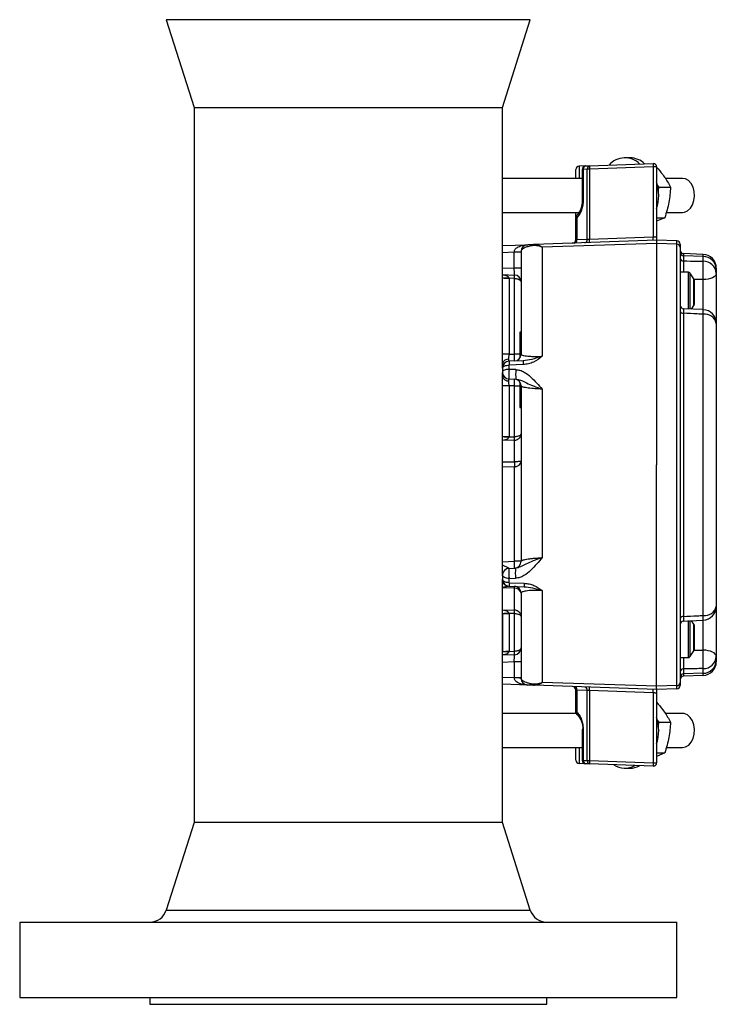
# Model space of a CAD drawing. Header units: inches. Extents: x -2.9 to 20, y -7.5 to 23.5.
# Tile 1 of 11: x -2.9 to 3.5, y 0.8 to 9.8. Entities that reach past the tile are written whole.
import ezdxf

# ---------------------------------------------------------------- set-up
doc = ezdxf.new("R2010")
doc.units = ezdxf.units.IN
doc.header["$MEASUREMENT"] = 0

msp = doc.modelspace()

# ---------------------------------------------------------------- linework, layer by layer
at = {"color": 7, "linetype": 'Continuous', "lineweight": 25}
for p, q in [((-1.5495, 9.8285), (-1.2958, 9.0284)), ((1.7728, 9.8285), (-1.5495, 9.8285)), ((1.5191, 9.0284), (1.7728, 9.8285)), ((-1.2958, 9.0284), (-1.2958, 2.5059)), ((-1.2958, 9.0284), (1.1069, 9.0284)), ((1.1069, 9.0284), (1.5191, 9.0284)), ((1.5191, 6.6563), (1.5191, 9.0284)), ((2.6834, 8.5695), (2.6374, 8.5695)), ((2.1891, 8.381), (2.1891, 8.4612)), ((2.2193, 8.4924), (2.2204, 8.4925)), ((2.2777, 8.4945), (2.2204, 8.4925)), ((2.2204, 8.4925), (2.2204, 8.381)), ((2.2476, 8.4633), (2.2476, 8.1821)), ((2.2567, 8.4633), (2.2476, 8.4633)), ((2.2937, 8.4645), (2.2567, 8.4633)), ((2.2567, 8.4633), (2.2567, 8.1821)), ((2.2777, 8.4945), (2.3147, 8.4958)), ((2.2937, 7.8255), (2.2937, 8.4645)), ((2.3147, 8.4645), (2.2937, 8.4645)), ((2.3147, 8.4958), (2.8943, 8.516)), ((2.8943, 8.4848), (2.3147, 8.4645)), ((2.3147, 8.4645), (2.3147, 7.827)), ((2.8943, 8.4848), (2.8943, 7.8472)), ((2.8954, 8.4848), (2.8943, 8.4848)), ((2.9266, 8.4848), (2.8954, 8.4848)), ((2.9266, 8.4848), (2.9266, 7.8495)), ((2.2476, 8.381), (1.5191, 8.381)), ((3.1629, 8.381), (3.0047, 8.381)), ((2.9498, 8.3002), (2.9333, 8.3193)), ((2.9403, 8.2636), (2.9498, 8.3002)), ((2.9498, 8.3002), (3.0541, 8.3002)), ((2.2567, 8.1821), (2.2476, 8.1821)), ((3.2728, 8.2255), (3.2728, 8.2255)), ((3.2728, 8.2255), (3.2728, 8.2255)), ((1.5191, 8.07), (2.2183, 8.07)), ((2.1983, 8.0221), (2.1891, 8.0221)), ((2.1891, 7.8216), (2.1891, 8.0221)), ((2.1983, 8.0221), (2.1983, 7.8222)), ((2.9266, 8.0214), (3.0013, 8.0214)), ((3.0013, 8.0214), (2.9266, 7.9899)), ((3.0139, 8.07), (3.1629, 8.07)), ((2.9266, 7.8171), (1.8127, 7.7782)), ((2.1983, 7.8222), (2.2937, 7.8255)), ((2.3147, 7.827), (2.8943, 7.8472)), ((2.9266, 7.8171), (2.9266, 7.7868)), ((3.1115, 7.8107), (2.9266, 7.8171)), ((1.5191, 7.768), (1.7495, 7.776)), ((1.8165, 7.7778), (1.8043, 7.7772)), ((1.8127, 7.7782), (1.821, 7.7774)), ((2.9266, 7.7868), (1.8822, 7.7533)), ((1.8822, 7.7533), (1.8822, 6.7577)), ((3.1115, 7.7809), (2.9266, 7.7869)), ((2.9266, 7.7868), (2.9266, 5.767)), ((3.1115, 7.7809), (3.1115, 7.8107)), ((3.1115, 3.7534), (3.1115, 7.7809)), ((3.1416, 7.7795), (3.1416, 7.7523)), ((3.1416, 7.7523), (3.1416, 7.495)), ((1.5191, 7.7055), (1.6266, 7.7092)), ((1.6266, 7.7092), (1.6267, 7.7114)), ((1.6266, 7.7092), (1.6891, 7.7092)), ((1.6266, 7.5619), (1.6266, 7.7092)), ((3.1718, 7.6941), (3.1718, 7.6739)), ((3.351, 7.6878), (3.1718, 7.6941)), ((3.1718, 7.6739), (3.1718, 7.6279)), ((3.351, 7.6681), (3.1718, 7.6739)), ((3.351, 7.6681), (3.351, 7.6878)), ((3.351, 7.6253), (3.351, 7.6681)), ((1.5191, 7.5656), (1.6266, 7.5619)), ((1.6891, 7.5619), (1.6266, 7.5619)), ((3.4716, 7.5629), (3.4716, 7.5534)), ((3.4716, 7.5534), (3.4716, 7.5132)), ((1.5191, 7.5031), (1.6288, 7.4992)), ((1.5191, 7.4729), (1.5191, 7.4697)), ((1.5795, 7.4697), (1.5191, 7.4697)), ((1.5191, 6.7758), (1.5191, 7.4697)), ((1.5795, 7.4697), (1.5794, 7.4708)), ((1.6288, 7.468), (1.5795, 7.4697)), ((1.5795, 7.4697), (1.5795, 6.7758)), ((1.6288, 6.7775), (1.6288, 7.468)), ((3.2163, 7.5246), (3.1416, 7.5246)), ((3.1416, 7.495), (3.1416, 7.4788)), ((3.1416, 7.4788), (3.1416, 4.0493)), ((3.2163, 7.1874), (3.2163, 7.5246)), ((3.2665, 7.4635), (3.2286, 7.5182)), ((3.2286, 7.5182), (3.2286, 7.1863)), ((3.2665, 7.2208), (3.2665, 7.4635)), ((3.351, 7.1824), (3.351, 7.4573)), ((3.4716, 7.5132), (3.4716, 7.058)), ((3.2691, 7.455), (3.2691, 7.2293)), ((3.3528, 7.1831), (3.1715, 7.1922)), ((3.2441, 7.1885), (3.2665, 7.2208)), ((3.1718, 7.1501), (3.1718, 4.384)), ((3.351, 4.3932), (3.351, 7.1409)), ((3.4716, 7.058), (3.4716, 4.476)), ((1.6891, 6.9779), (1.6791, 6.9779)), ((1.6791, 6.9779), (1.6791, 6.7436)), ((1.5795, 6.7758), (1.5191, 6.7758)), ((1.5795, 6.7758), (1.6288, 6.7775)), ((1.6791, 6.7775), (1.6288, 6.7775)), ((1.5191, 6.6509), (1.5191, 6.6134)), ((1.7074, 6.7178), (1.5795, 6.7133)), ((1.7074, 6.6818), (1.5795, 6.6773)), ((1.5795, 6.6387), (1.5795, 6.6773)), ((1.5191, 4.7661), (1.5191, 6.608)), ((1.6419, 6.6364), (1.5795, 6.6387)), ((1.5795, 6.4885), (1.5191, 6.4885)), ((1.5191, 6.0262), (1.5191, 6.4885)), ((1.5795, 6.551), (1.6419, 6.5488)), ((1.6288, 6.4868), (1.5795, 6.4885)), ((1.5795, 6.4885), (1.5795, 6.0262)), ((1.6288, 6.0232), (1.6288, 6.4868)), ((1.6288, 6.4868), (1.6791, 6.4868)), ((1.6791, 6.5207), (1.6791, 6.2899)), ((1.8822, 6.458), (1.8822, 4.9207)), ((1.6791, 6.2899), (1.6891, 6.2899)), ((1.5191, 6.0262), (1.5795, 6.0262)), ((1.5793, 6.0217), (1.5795, 6.0262)), ((1.5793, 6.0217), (1.6288, 6.0232)), ((1.6288, 5.9923), (1.5191, 5.989)), ((1.6288, 5.7956), (1.6288, 5.9923)), ((1.5191, 5.794), (1.6288, 5.7956)), ((1.6288, 5.7495), (1.5191, 5.7477)), ((1.6288, 4.8874), (1.6288, 5.7495)), ((2.9266, 3.7475), (2.9266, 5.767)), ((1.5191, 4.8836), (1.6288, 4.8874)), ((1.6891, 4.8874), (1.6288, 4.8874)), ((1.5795, 4.8232), (1.6389, 4.8253)), ((1.5191, 4.7607), (1.5191, 4.7233)), ((1.5191, 2.5059), (1.5191, 4.7179)), ((1.5795, 4.7307), (1.6389, 4.7328)), ((1.5795, 4.6921), (1.5795, 4.7307)), ((1.5795, 4.6921), (1.7177, 4.6872)), ((1.6288, 4.6425), (1.5191, 4.6463)), ((1.5795, 4.6609), (1.7177, 4.656)), ((1.6288, 4.442), (1.6288, 4.6425)), ((1.8822, 4.6209), (1.8822, 3.781)), ((1.5191, 4.4453), (1.6288, 4.442)), ((1.5191, 4.4081), (1.5191, 4.0645)), ((1.5795, 4.4081), (1.5191, 4.4081)), ((1.6288, 4.4111), (1.5793, 4.4126)), ((1.5795, 4.4081), (1.5793, 4.4126)), ((1.5795, 4.4081), (1.5795, 4.0645)), ((1.6288, 4.0663), (1.6288, 4.4111)), ((3.4716, 4.476), (3.4716, 4.0207)), ((3.1714, 4.342), (3.3528, 4.3509)), ((3.2163, 4.0096), (3.2163, 4.3472)), ((3.2286, 4.3465), (3.2286, 4.0161)), ((3.2665, 4.3135), (3.2443, 4.3456)), ((3.2665, 4.0708), (3.2665, 4.3135)), ((3.351, 4.0767), (3.351, 4.3524)), ((3.2691, 4.305), (3.2691, 4.0793)), ((1.5191, 4.0645), (1.5795, 4.0645)), ((1.5191, 4.0614), (1.5191, 4.0645)), ((1.5794, 4.0635), (1.5795, 4.0645)), ((1.5795, 4.0645), (1.6288, 4.0663)), ((3.1416, 4.0493), (3.1416, 4.0447)), ((3.1416, 4.0447), (3.1416, 3.7821)), ((3.2286, 4.0161), (3.2665, 4.0708)), ((1.6288, 4.035), (1.5191, 4.0312)), ((1.5191, 3.9687), (1.6266, 3.9724)), ((1.6266, 3.9724), (1.6266, 3.8251)), ((1.6266, 3.9724), (1.6891, 3.9724)), ((3.1416, 4.0096), (3.2163, 4.0096)), ((3.4716, 4.0207), (3.4716, 3.9809)), ((3.4716, 3.9809), (3.4716, 3.9714)), ((3.1718, 3.906), (3.1718, 3.8605)), ((3.351, 3.8662), (3.1718, 3.8605)), ((3.351, 3.8662), (3.351, 3.9086)), ((3.351, 3.8465), (3.351, 3.8662)), ((1.6266, 3.8251), (1.5191, 3.8288)), ((1.6891, 3.8251), (1.6266, 3.8251)), ((1.6267, 3.8229), (1.6266, 3.8251)), ((2.9266, 3.7475), (1.8822, 3.781)), ((3.1416, 3.7821), (3.1416, 3.7548)), ((3.1718, 3.8605), (3.1718, 3.8402)), ((3.351, 3.8465), (3.1718, 3.8402)), ((1.7495, 3.7583), (1.5191, 3.7663)), ((2.9266, 3.7171), (1.8127, 3.756)), ((2.1891, 3.5122), (2.1891, 3.7127)), ((2.2937, 3.7087), (2.1983, 3.7121)), ((2.1983, 3.7121), (2.1983, 3.5122)), ((2.2937, 3.0697), (2.2937, 3.7087)), ((2.8943, 3.687), (2.3147, 3.7073)), ((2.3147, 3.7073), (2.3147, 3.0697)), ((2.8954, 3.687), (2.8943, 3.687)), ((2.8943, 3.687), (2.8943, 3.0495)), ((3.1115, 3.7534), (2.9266, 3.7475)), ((2.9266, 3.7171), (2.9266, 3.7475)), ((3.1115, 3.7236), (2.9266, 3.7171)), ((2.9266, 3.6848), (2.9266, 3.0495)), ((3.1115, 3.7236), (3.1115, 3.7534)), ((2.1891, 3.5122), (2.1983, 3.5122)), ((2.1891, 3.4992), (2.1891, 3.5068)), ((2.192, 3.4992), (1.5191, 3.4992)), ((2.9498, 3.4184), (2.9333, 3.4374)), ((2.9403, 3.3817), (2.9498, 3.4184)), ((2.9498, 3.4184), (3.0541, 3.4184)), ((3.1629, 3.4992), (3.0047, 3.4992)), ((2.2476, 3.3521), (2.2476, 3.071)), ((2.2567, 3.3521), (2.2476, 3.3521)), ((2.2567, 3.3521), (2.2567, 3.071)), ((3.2728, 3.3437), (3.2728, 3.3437)), ((3.2728, 3.3436), (3.2728, 3.3436)), ((1.5191, 3.1881), (2.2476, 3.1881)), ((2.1891, 3.0731), (2.1891, 3.1881)), ((2.2204, 3.1881), (2.2204, 3.0418)), ((3.0139, 3.1881), (3.1629, 3.1881)), ((2.2476, 3.071), (2.2567, 3.071)), ((2.2567, 3.071), (2.2937, 3.0697)), ((2.2937, 3.0697), (2.3147, 3.0697)), ((2.3147, 3.0697), (2.8943, 3.0495)), ((2.9266, 3.1395), (3.0013, 3.1395)), ((3.0013, 3.1395), (2.9266, 3.108)), ((2.2204, 3.0418), (2.2193, 3.0418)), ((2.2777, 3.0398), (2.2204, 3.0418)), ((2.3147, 3.0385), (2.2777, 3.0398)), ((2.8943, 3.0183), (2.3147, 3.0385)), ((2.6374, 2.9996), (2.6834, 2.9996)), ((2.8954, 3.0495), (2.8943, 3.0495)), ((2.8954, 3.0495), (2.9266, 3.0495)), ((-1.2958, 2.5059), (-1.5495, 1.7058)), ((1.1069, 2.5059), (-1.2958, 2.5059)), ((1.5191, 2.5059), (1.1069, 2.5059)), ((1.7728, 1.7058), (1.5191, 2.5059)), ((-1.5495, 1.7058), (1.7728, 1.7058)), ((-2.8883, 1.5959), (-2.8883, 0.9084)), ((-2.8883, 1.5959), (2.233, 1.5959)), ((2.233, 1.5959), (3.1117, 1.5959)), ((3.1117, 0.9084), (3.1117, 1.5959)), ((-2.8883, 0.9084), (2.233, 0.9084)), ((-1.7008, 0.9084), (-1.7008, 0.8459)), ((1.9242, 0.8459), (1.9242, 0.9084)), ((2.233, 0.9084), (3.1117, 0.9084)), ((-1.7008, 0.8459), (1.9242, 0.8459))]:
    msp.add_line(p, q, dxfattribs=at)
at = {"color": 7, "linetype": 'Continuous', "lineweight": 25, "flags": 128}
for points in [[(3.1629, 8.07), (3.1809, 8.0721), (3.2095, 8.0847), (3.2346, 8.1077), (3.2544, 8.1394), (3.2675, 8.1776), (3.2727, 8.2193), (3.2699, 8.2614), (3.259, 8.3009), (3.2411, 8.3348), (3.2174, 8.3606), (3.1896, 8.3764), (3.1629, 8.381)], [(2.1982, 8.0442), (2.1975, 8.0433), (2.1969, 8.0425)], [(3.4716, 7.5132), (3.4693, 7.5025), (3.4625, 7.4922), (3.4515, 7.4827), (3.4366, 7.4743), (3.4183, 7.4674), (3.3975, 7.4621), (3.3748, 7.4587), (3.351, 7.4573)], [(1.5191, 6.6509), (1.5203, 6.6559), (1.5237, 6.6607), (1.5292, 6.6652), (1.5367, 6.6692), (1.5458, 6.6725), (1.5562, 6.675), (1.5676, 6.6766), (1.5795, 6.6773)], [(1.5795, 6.6387), (1.5676, 6.6381), (1.5562, 6.6365), (1.5458, 6.6342), (1.5367, 6.631), (1.5292, 6.6272), (1.5237, 6.6229), (1.5203, 6.6183), (1.5191, 6.6134)], [(1.5795, 4.7307), (1.5676, 4.7314), (1.5562, 4.7333), (1.5458, 4.7361), (1.5367, 4.7398), (1.5292, 4.7444), (1.5237, 4.7495), (1.5203, 4.755), (1.5191, 4.7607)], [(1.5795, 4.6921), (1.5676, 4.6929), (1.5562, 4.6948), (1.5458, 4.6978), (1.5367, 4.7016), (1.5292, 4.7063), (1.5237, 4.7116), (1.5203, 4.7174), (1.5191, 4.7233)], [(3.4716, 4.0207), (3.4693, 4.0314), (3.4625, 4.0417), (3.4515, 4.0512), (3.4366, 4.0596), (3.4183, 4.0666), (3.3975, 4.0719), (3.3748, 4.0753), (3.351, 4.0767)], [(3.1629, 3.1881), (3.1917, 3.1936), (3.2193, 3.2102), (3.2427, 3.2366), (3.2601, 3.2711), (3.2704, 3.3109), (3.2726, 3.3531), (3.2668, 3.3946), (3.2532, 3.4324), (3.2329, 3.4635), (3.2074, 3.4858), (3.1787, 3.4975), (3.1629, 3.4992)]]:
    msp.add_lwpolyline(points, dxfattribs=at)
at = {"color": 7, "linetype": 'Continuous', "lineweight": 25}
for centre, radius, start, end in [((2.637, 8.3782), 0.1902, 44.62027, 139.37973), ((2.6788, 8.3726), 0.197, 45.58057, 88.6682), ((2.2204, 8.4612), 0.0313, 92, 180), ((2.2788, 8.4633), 0.0313, 92, 180), ((2.284, 8.4676), 0.0276, 103.15484, 188.99426), ((2.321, 8.4689), 0.0276, 103.15484, 188.99426), ((2.5387, 8.4802), 0.2246, 176.0129, 183.9871), ((3.1183, 8.5004), 0.2246, 176.0129, 183.9871), ((2.8954, 8.4848), 0.0313, 0, 92), ((2.5441, 8.2255), 0.4017, 342.19875, 17.80125), ((2.2204, 8.0221), 0.0312, 135.11237, 180), ((2.2161, 8.0336), 0.0212, 155.00389, 212.6851), ((2.1579, 7.8216), 0.0313, 272, 0), ((2.171, 7.8179), 0.0276, 283.15484, 8.99426), ((2.2664, 7.8212), 0.0276, 283.15484, 8.99426), ((2.0907, 7.8114), 0.2246, 356.0129, 3.9871), ((2.6703, 7.8316), 0.2246, 356.0129, 3.9871), ((1.7516, 7.7136), 0.0625, 92, 180), ((1.8148, 7.7286), 0.0496, 92.4796, 132.80576), ((3.1104, 7.7795), 0.0313, 0, 88), ((3.1117, 7.751), 0.0299, 2.4362, 90.45335), ((3.1729, 7.7253), 0.0312, 180, 268), ((1.6423, 8.1603), 0.4492, 268.0129, 275.9871), ((3.1716, 7.7038), 0.0299, 182.4362, 270.45335), ((3.1712, 7.6575), 0.0296, 183.16959, 271.11504), ((3.3466, 7.5629), 0.125, 0, 88), ((3.3519, 7.5483), 0.1198, 2.4362, 90.45335), ((1.5079, 7.5413), 1.845, 357.39023, 2.60977), ((3.3532, 7.5067), 0.1186, 3.12081, 91.07203), ((1.5647, 7.9139), 0.4433, 264.10144, 271.89856), ((1.6266, 7.4368), 0.0625, 0, 88), ((1.4048, 7.4836), 0.2246, 356.0129, 3.9871), ((3.2163, 7.5096), 0.015, 34.69515, 90), ((3.2541, 7.455), 0.015, 0, 34.69515), ((3.1729, 7.2231), 0.0313, 180.02892, 267.76305), ((3.2541, 7.2293), 0.015, 325.30485, 0), ((3.1682, 7.1771), 0.0273, 193.19356, 277.62212), ((1.5628, 7.2393), 1.7909, 356.85112, 358.19461), ((3.3656, 7.0329), 0.109, 13.32768, 97.68383), ((3.3466, 7.058), 0.125, 0, 87.16703), ((1.6266, 6.7775), 0.0625, 272, 0), ((1.1807, 6.7463), 0.4492, 356.0129, 3.9871), ((1.5729, 6.6771), 0.0548, 84.08043, 169.13609), ((1.5816, 6.6509), 0.0625, 92, 180), ((2.0332, 6.6998), 0.3264, 176.84027, 183.15973), ((1.5816, 6.6134), 0.0625, 180, 268), ((1.5729, 6.5872), 0.0548, 190.86391, 275.91957), ((2.0909, 6.5926), 0.4512, 174.42542, 185.57458), ((1.6266, 6.4868), 0.0625, 0, 88), ((1.1807, 6.518), 0.4492, 356.0129, 3.9871), ((2.0167, 15.552), 9.5403, 267.01051, 267.37257), ((1.328, 6.0078), 0.3012, 357.05757, 2.94243), ((2.9224, 5.7726), 1.2938, 178.978, 181.022), ((1.6266, 4.8874), 0.0625, 272, 0), ((1.1807, 4.8562), 0.4492, 356.0129, 3.9871), ((1.5816, 4.7607), 0.0625, 92, 180), ((1.5816, 4.7608), 0.0625, 92.04916, 179.98452), ((2.0722, 4.7791), 0.4358, 173.91238, 186.08762), ((1.5816, 4.7233), 0.0625, 180, 268), ((1.5782, 4.7217), 0.0608, 193.43104, 267.47203), ((2.0103, 4.6716), 0.293, 176.94781, 183.05219), ((1.6266, 4.5967), 0.0625, 0.00008, 88), ((1.6344, 4.5873), 0.0555, 9.71172, 95.81498), ((2.0167, -5.1177), 9.5403, 92.62743, 92.98949), ((1.328, 4.4265), 0.3012, 357.05757, 2.94243), ((3.3656, 4.5012), 0.109, 262.3124, 346.66409), ((3.3466, 4.476), 0.125, 272.8346, 0), ((3.1682, 4.3569), 0.0273, 82.37418, 166.79842), ((3.1729, 4.311), 0.0312, 92.29976, 179.98626), ((3.2541, 4.305), 0.015, 0, 34.69515), ((1.1311, 4.276), 2.223, 1.93939, 3.0222), ((1.5647, 3.6204), 0.4433, 88.10144, 95.89856), ((1.6266, 4.0975), 0.0625, 272, 360), ((1.4048, 4.0507), 0.2246, 356.0129, 3.9871), ((3.2541, 4.0793), 0.015, 325.30485, 0), ((1.5085, 3.9927), 1.8444, 357.38735, 2.61265), ((3.2163, 4.0246), 0.015, 270, 325.30485), ((3.3532, 4.0271), 0.1186, 268.92639, 356.8774), ((3.352, 3.986), 0.1198, 269.53813, 357.55458), ((3.3466, 3.9714), 0.125, 272, 0), ((3.1712, 3.8763), 0.0296, 88.88332, 176.82855), ((1.6423, 3.374), 0.4492, 84.0129, 91.9871), ((1.7516, 3.8207), 0.0625, 180, 268), ((3.1117, 3.7834), 0.0299, 269.53813, 357.55458), ((3.1716, 3.8305), 0.0299, 89.53813, 177.55458), ((3.1729, 3.809), 0.0312, 92, 180), ((1.8148, 3.8056), 0.0496, 227.19424, 267.5204), ((2.1579, 3.7127), 0.0313, 0, 88), ((2.171, 3.7164), 0.0276, 351.00574, 76.84516), ((2.2664, 3.7131), 0.0276, 351.00574, 76.84516), ((2.0907, 3.7229), 0.2246, 356.0129, 3.9871), ((2.6703, 3.7027), 0.2246, 356.0129, 3.9871), ((3.1104, 3.7548), 0.0313, 272, 0), ((2.2204, 3.5122), 0.0312, 180.5723, 224.88763), ((2.2136, 3.5011), 0.0189, 144.17919, 215.59585), ((2.2069, 3.4994), 0.0127, 226.77048, 272.95343), ((2.0646, 3.3582), 0.1923, 358.19146, 41.93255), ((2.5441, 3.3436), 0.4017, 342.19875, 17.80125), ((2.2204, 3.0731), 0.0313, 180, 268), ((2.2788, 3.071), 0.0312, 180, 268), ((2.284, 3.0667), 0.0276, 171.00574, 256.84516), ((2.321, 3.0654), 0.0276, 171.00574, 256.84516), ((2.5387, 3.0541), 0.2246, 176.0129, 183.9871), ((2.6373, 3.181), 0.181, 236.10011, 299.89989), ((2.6816, 3.184), 0.1843, 270.53899, 298.89618), ((3.1183, 3.0339), 0.2246, 176.0129, 183.9871), ((2.8954, 3.0495), 0.0313, 268, 0), ((-1.6996, 1.7534), 0.1575, 270, 342.408), ((1.9229, 1.7534), 0.1575, 197.592, 270)]:
    msp.add_arc(centre, radius, start, end, dxfattribs=at)
for points, knots in [([(2.9266, 8.4839), (2.946, 8.4611), (2.9903, 8.4087), (3.0291, 8.3468), (3.0495, 8.3089), (3.0541, 8.3002)], [0, 0, 0, 0, 0.373862, 0.857704, 1, 1, 1, 1]), ([(3.0541, 8.3002), (3.0504, 8.2546), (3.0428, 8.1617), (3.0153, 8.0687), (3.0013, 8.0214)], [0, 0, 0, 0, 0.491212, 1, 1, 1, 1]), ([(2.2476, 8.1821), (2.2469, 8.1683), (2.2456, 8.1408), (2.2349, 8.1023), (2.219, 8.068), (2.2043, 8.051), (2.1969, 8.0425)], [0, 0, 0, 0, 0.2516024, 0.5021079, 0.7515591, 1, 1, 1, 1]), ([(2.2567, 8.1821), (2.256, 8.1668), (2.2545, 8.1356), (2.2423, 8.0913), (2.2238, 8.0517), (2.2067, 8.0319), (2.1983, 8.0221)], [0, 0, 0, 0, 0.246415, 0.5, 0.753585, 1, 1, 1, 1]), ([(2.1891, 8.0275), (2.1891, 8.0332), (2.1891, 8.0457), (2.1891, 8.0604), (2.1891, 8.0696), (2.1891, 8.07)], [0, 0, 0, 0, 0.4472836, 0.9760448, 1, 1, 1, 1]), ([(2.1891, 7.8216), (2.1896, 7.8216), (2.1902, 7.8216), (2.1941, 7.8219), (2.1969, 7.8221), (2.1983, 7.8222)], [0, 0, 0, 0, 0.4850345, 0.7390368, 1, 1, 1, 1]), ([(2.2937, 7.8255), (2.2963, 7.8257), (2.3005, 7.826), (2.3079, 7.8265), (2.3123, 7.8268), (2.3147, 7.827)], [0, 0, 0, 0, 0.426696, 0.695214, 1, 1, 1, 1]), ([(2.8943, 7.8472), (2.8969, 7.8474), (2.9019, 7.8478), (2.9098, 7.8483), (2.9165, 7.8488), (2.9214, 7.8491), (2.9255, 7.8494), (2.9262, 7.8495), (2.9266, 7.8495)], [0, 0, 0, 0, 0.158353, 0.294709, 0.500579, 0.631154, 0.758096, 1, 1, 1, 1]), ([(2.9266, 7.8495), (2.9266, 7.8418), (2.9266, 7.83), (2.9266, 7.8189), (2.9266, 7.8177), (2.9266, 7.8171)], [0, 0, 0, 0, 0.5010371, 0.7650687, 1, 1, 1, 1]), ([(1.6267, 7.7114), (1.6273, 7.7153), (1.6286, 7.7237), (1.6399, 7.741), (1.6657, 7.7587), (1.7049, 7.7722), (1.7344, 7.7747), (1.7495, 7.776)], [0, 0, 0, 0, 0.072886, 0.156864, 0.38803, 0.687486, 1, 1, 1, 1]), ([(1.7811, 7.7651), (1.7739, 7.7635), (1.7587, 7.7602), (1.7411, 7.7548), (1.7246, 7.7486), (1.7109, 7.7417), (1.6975, 7.7324), (1.6899, 7.722), (1.6894, 7.7164), (1.6891, 7.7136)], [0, 0, 0, 0, 0.07549, 0.158535, 0.249648, 0.370187, 0.499988, 0.749969, 1, 1, 1, 1]), ([(1.7495, 7.776), (1.7495, 7.776), (1.7497, 7.776), (1.7518, 7.7761), (1.7561, 7.7763), (1.763, 7.7765), (1.7734, 7.7769), (1.7875, 7.7774), (1.8047, 7.778), (1.8127, 7.7782)], [0, 0, 0, 0, 0.175156, 0.339054, 0.498732, 0.624752, 0.750593, 0.883441, 1, 1, 1, 1]), ([(1.8822, 7.7533), (1.8645, 7.759), (1.8294, 7.7704), (1.7971, 7.7669), (1.7811, 7.7651)], [0, 0, 0, 0, 0.501278, 1, 1, 1, 1]), ([(1.821, 7.7774), (1.8253, 7.7771), (1.8366, 7.7764), (1.8572, 7.769), (1.8735, 7.7588), (1.8822, 7.7533)], [0, 0, 0, 0, 0.223225, 0.588494, 1, 1, 1, 1]), ([(1.6891, 7.7136), (1.6891, 7.7018), (1.6891, 7.6781), (1.6891, 7.6122), (1.6891, 7.5238), (1.6891, 7.4116), (1.6891, 7.2784), (1.6891, 7.1263), (1.6891, 6.9599), (1.6891, 6.8379), (1.6891, 6.7775)], [0, 0, 0, 0, 0.122239, 0.246815, 0.372998, 0.5, 0.627002, 0.753185, 0.877761, 1, 1, 1, 1]), ([(1.6288, 7.4992), (1.6288, 7.5001), (1.6287, 7.5014), (1.6285, 7.5093), (1.6281, 7.5189), (1.6277, 7.5318), (1.6271, 7.5473), (1.6268, 7.5568), (1.6266, 7.5619)], [0, 0, 0, 0, 0.242249, 0.369109, 0.499445, 0.7094, 0.844723, 1, 1, 1, 1]), ([(3.1718, 7.6279), (3.1717, 7.6228), (3.1715, 7.6106), (3.1713, 7.5804), (3.1713, 7.5491), (3.1714, 7.5298), (3.1714, 7.5246)], [0, 0, 0, 0, 0.233014, 0.556726, 0.880507, 1, 1, 1, 1]), ([(3.1718, 7.6279), (3.2139, 7.6273), (3.2736, 7.6264), (3.3334, 7.6256), (3.351, 7.6253)], [0, 0, 0, 0, 0.705175, 1, 1, 1, 1]), ([(1.5794, 7.4708), (1.5792, 7.4718), (1.5789, 7.4738), (1.5769, 7.478), (1.5689, 7.4863), (1.5491, 7.4958), (1.5303, 7.4978), (1.5191, 7.4989)], [0, 0, 0, 0, 0.040254, 0.084331, 0.190777, 0.51781, 1, 1, 1, 1]), ([(1.6288, 7.468), (1.6326, 7.4678), (1.6404, 7.4675), (1.6516, 7.4656), (1.6624, 7.4627), (1.6752, 7.4572), (1.6867, 7.4485), (1.6883, 7.4406), (1.6891, 7.4368)], [0, 0, 0, 0, 0.112982, 0.22862, 0.351761, 0.483454, 0.748068, 1, 1, 1, 1]), ([(3.351, 7.4573), (3.3334, 7.4574), (3.3059, 7.4575), (3.2784, 7.4577), (3.2686, 7.4577)], [0, 0, 0, 0, 0.641001, 1, 1, 1, 1]), ([(3.1713, 7.1901), (3.1713, 7.1904), (3.1713, 7.1914), (3.1715, 7.1784), (3.1717, 7.1595), (3.1718, 7.1501)], [0, 0, 0, 0, 0.19827, 0.599104, 1, 1, 1, 1]), ([(3.351, 7.1409), (3.3334, 7.1418), (3.2736, 7.1449), (3.2139, 7.1479), (3.1718, 7.1501)], [0, 0, 0, 0, 0.2948245, 1, 1, 1, 1]), ([(1.5786, 6.7316), (1.5786, 6.7378), (1.5787, 6.7473), (1.579, 6.7631), (1.5793, 6.7715), (1.5795, 6.7758)], [0, 0, 0, 0, 0.4849088, 0.7389247, 1, 1, 1, 1]), ([(1.6891, 6.7775), (1.6913, 6.7741), (1.6955, 6.7672), (1.7274, 6.761), (1.7651, 6.7578), (1.8001, 6.7565), (1.8396, 6.7564), (1.868, 6.7573), (1.8822, 6.7577)], [0, 0, 0, 0, 0.249336, 0.497897, 0.626909, 0.749624, 0.875812, 1, 1, 1, 1]), ([(1.8822, 6.7577), (1.8569, 6.7382), (1.8191, 6.7088), (1.7566, 6.6867), (1.7238, 6.6834), (1.7074, 6.6818)], [0, 0, 0, 0, 0.499517, 0.749878, 1, 1, 1, 1]), ([(1.8822, 6.7577), (1.8501, 6.7473), (1.7916, 6.7281), (1.7336, 6.721), (1.7074, 6.7178)], [0, 0, 0, 0, 0.547146, 1, 1, 1, 1]), ([(1.5795, 6.7133), (1.5793, 6.7136), (1.579, 6.7141), (1.5787, 6.719), (1.5786, 6.7266), (1.5786, 6.7316)], [0, 0, 0, 0, 0.2610753, 0.5150912, 1, 1, 1, 1]), ([(1.5795, 6.7133), (1.5793, 6.7126), (1.5791, 6.7115), (1.579, 6.7029), (1.5791, 6.6917), (1.5794, 6.6814), (1.5795, 6.6773)], [0, 0, 0, 0, 0.298837, 0.500004, 0.799881, 1, 1, 1, 1]), ([(1.5795, 6.6387), (1.5792, 6.6338), (1.5786, 6.624), (1.5781, 6.6082), (1.5777, 6.593), (1.5776, 6.5797), (1.5777, 6.5677), (1.578, 6.5589), (1.5786, 6.5524), (1.5791, 6.5515), (1.5795, 6.551)], [0, 0, 0, 0, 0.12668, 0.250029, 0.376989, 0.500058, 0.605532, 0.75004, 0.851487, 1, 1, 1, 1]), ([(1.6419, 6.6364), (1.6544, 6.635), (1.6807, 6.6319), (1.7285, 6.6102), (1.7983, 6.5534), (1.8486, 6.4962), (1.8822, 6.458)], [0, 0, 0, 0, 0.119088, 0.250182, 0.499868, 1, 1, 1, 1]), ([(1.5786, 6.5327), (1.5786, 6.5377), (1.5787, 6.5453), (1.579, 6.5502), (1.5793, 6.5507), (1.5795, 6.551)], [0, 0, 0, 0, 0.484917, 0.738931, 1, 1, 1, 1]), ([(1.5795, 6.4885), (1.5793, 6.4928), (1.579, 6.5012), (1.5787, 6.517), (1.5786, 6.5265), (1.5786, 6.5327)], [0, 0, 0, 0, 0.2610753, 0.5150912, 1, 1, 1, 1]), ([(1.6419, 6.5488), (1.6494, 6.5478), (1.6866, 6.5432), (1.7318, 6.5159), (1.802, 6.4863), (1.8548, 6.4677), (1.8822, 6.458)], [0, 0, 0, 0, 0.0836217, 0.4165883, 0.6982498, 1, 1, 1, 1]), ([(1.8822, 6.458), (1.8687, 6.4587), (1.8416, 6.4601), (1.791, 6.464), (1.7378, 6.4701), (1.6968, 6.4784), (1.6917, 6.484), (1.6891, 6.4868)], [0, 0, 0, 0, 0.124216, 0.251081, 0.50045, 0.750069, 1, 1, 1, 1]), ([(1.6891, 6.4868), (1.6891, 6.4228), (1.6891, 6.2949), (1.6891, 6.0938), (1.6891, 5.888), (1.6891, 5.6793), (1.6891, 5.4715), (1.6891, 5.2688), (1.6891, 5.0723), (1.6891, 4.949), (1.6891, 4.8874)], [0, 0, 0, 0, 0.123611, 0.247217, 0.373602, 0.5, 0.626385, 0.752783, 0.876382, 1, 1, 1, 1]), ([(1.5191, 5.9935), (1.5282, 5.9947), (1.5453, 5.997), (1.5646, 6.0052), (1.5747, 6.0132), (1.5782, 6.018), (1.579, 6.0205), (1.5793, 6.0217)], [0, 0, 0, 0, 0.3985406, 0.7517789, 0.8906326, 0.948282, 1, 1, 1, 1]), ([(1.6288, 5.9923), (1.6329, 5.9927), (1.6412, 5.9934), (1.6569, 5.9986), (1.6737, 6.0099), (1.6835, 6.0248), (1.6883, 6.0383), (1.6888, 6.0454), (1.6891, 6.0499)], [0, 0, 0, 0, 0.123607, 0.250566, 0.499328, 0.748215, 0.840292, 1, 1, 1, 1]), ([(1.6871, 6.0455), (1.6866, 6.0437), (1.6851, 6.0387), (1.6734, 6.0314), (1.657, 6.0262), (1.6413, 6.0237), (1.6329, 6.0234), (1.6288, 6.0232)], [0, 0, 0, 0, 0.152664, 0.434551, 0.716264, 0.859937, 1, 1, 1, 1]), ([(1.6891, 5.802), (1.689, 5.8016), (1.6886, 5.8009), (1.687, 5.8002), (1.6859, 5.7999), (1.6831, 5.799), (1.6755, 5.7976), (1.6594, 5.7964), (1.6427, 5.7957), (1.6333, 5.7957), (1.6288, 5.7956)], [0, 0, 0, 0, 0.12542, 0.214331, 0.238962, 0.246338, 0.499818, 0.749132, 0.879412, 1, 1, 1, 1]), ([(1.6288, 5.7495), (1.6333, 5.7499), (1.6426, 5.7507), (1.6549, 5.755), (1.6657, 5.761), (1.6772, 5.7705), (1.6841, 5.7809), (1.6884, 5.7924), (1.6888, 5.7982), (1.6891, 5.802)], [0, 0, 0, 0, 0.121461, 0.250649, 0.368412, 0.500942, 0.750055, 0.834708, 1, 1, 1, 1]), ([(1.5794, 4.8232), (1.5788, 4.8236), (1.5776, 4.8243), (1.5701, 4.828), (1.5586, 4.8336), (1.5416, 4.8419), (1.5274, 4.8487), (1.5191, 4.8527)], [0, 0, 0, 0, 0.130076, 0.278869, 0.462055, 0.686321, 1, 1, 1, 1]), ([(1.8822, 4.9207), (1.8482, 4.8813), (1.7972, 4.8223), (1.7282, 4.7617), (1.6793, 4.7378), (1.6518, 4.7344), (1.6389, 4.7328)], [0, 0, 0, 0, 0.499871, 0.749803, 0.881751, 1, 1, 1, 1]), ([(1.8822, 4.9207), (1.8536, 4.9108), (1.7983, 4.8918), (1.736, 4.8631), (1.6948, 4.8413), (1.6633, 4.8283), (1.6465, 4.8262), (1.6389, 4.8253)], [0, 0, 0, 0, 0.302258, 0.584908, 0.8215, 0.918335, 1, 1, 1, 1]), ([(1.6891, 4.8874), (1.6915, 4.8907), (1.6962, 4.8973), (1.7296, 4.9054), (1.7674, 4.9112), (1.8019, 4.9151), (1.8404, 4.9184), (1.8684, 4.9199), (1.8822, 4.9207)], [0, 0, 0, 0, 0.249682, 0.498892, 0.627126, 0.749172, 0.876257, 1, 1, 1, 1]), ([(1.5795, 4.8232), (1.5791, 4.8227), (1.5785, 4.8217), (1.5778, 4.8149), (1.5774, 4.805), (1.5773, 4.792), (1.5775, 4.777), (1.5779, 4.7614), (1.5785, 4.7453), (1.5792, 4.7355), (1.5795, 4.7307)], [0, 0, 0, 0, 0.139267, 0.2594, 0.377897, 0.513265, 0.630184, 0.751188, 0.87608, 1, 1, 1, 1]), ([(1.5795, 4.6921), (1.5794, 4.6884), (1.5792, 4.6793), (1.5791, 4.6697), (1.5791, 4.6624), (1.5793, 4.6614), (1.5795, 4.6609)], [0, 0, 0, 0, 0.2070524, 0.500015, 0.7022799, 1, 1, 1, 1]), ([(1.7177, 4.6872), (1.7331, 4.6858), (1.7638, 4.683), (1.8226, 4.6642), (1.8583, 4.6382), (1.8822, 4.6209)], [0, 0, 0, 0, 0.250229, 0.500779, 1, 1, 1, 1]), ([(1.5191, 4.6509), (1.5285, 4.6526), (1.5448, 4.6555), (1.5642, 4.6601), (1.572, 4.6607), (1.5755, 4.661)], [0, 0, 0, 0, 0.422672, 0.733894, 1, 1, 1, 1]), ([(1.6288, 4.6425), (1.6289, 4.6462), (1.629, 4.6526), (1.629, 4.6581), (1.6289, 4.6588), (1.6288, 4.6591)], [0, 0, 0, 0, 0.3895249, 0.6673261, 1, 1, 1, 1]), ([(1.8822, 4.6209), (1.8674, 4.6214), (1.8375, 4.6223), (1.7968, 4.6217), (1.7617, 4.6197), (1.7248, 4.6156), (1.6949, 4.6082), (1.6911, 4.6005), (1.6891, 4.5967)], [0, 0, 0, 0, 0.1238269, 0.2509842, 0.3721177, 0.5016243, 0.7510586, 1, 1, 1, 1]), ([(1.6891, 4.5967), (1.6891, 4.5293), (1.6891, 4.3938), (1.6891, 4.2194), (1.6891, 4.07), (1.6891, 3.9521), (1.6891, 3.8649), (1.6891, 3.8354), (1.6891, 3.8207)], [0, 0, 0, 0, 0.164929, 0.331712, 0.5, 0.668276, 0.835065, 1, 1, 1, 1]), ([(1.7177, 4.656), (1.7426, 4.6533), (1.7972, 4.6472), (1.8522, 4.6302), (1.8822, 4.6209)], [0, 0, 0, 0, 0.455738, 1, 1, 1, 1]), ([(1.5793, 4.4126), (1.579, 4.4137), (1.5782, 4.4162), (1.5747, 4.421), (1.5646, 4.4291), (1.5453, 4.4373), (1.5282, 4.4396), (1.5191, 4.4408)], [0, 0, 0, 0, 0.051718, 0.109367, 0.248221, 0.601459, 1, 1, 1, 1]), ([(1.6891, 4.3844), (1.6888, 4.3889), (1.6883, 4.396), (1.6835, 4.4095), (1.6737, 4.4244), (1.6569, 4.4357), (1.6412, 4.4409), (1.6329, 4.4416), (1.6288, 4.442)], [0, 0, 0, 0, 0.159683, 0.251762, 0.500656, 0.749426, 0.87638, 1, 1, 1, 1]), ([(1.6288, 4.4111), (1.6329, 4.4109), (1.6413, 4.4105), (1.657, 4.4081), (1.6734, 4.4028), (1.6851, 4.3955), (1.6866, 4.3906), (1.6871, 4.3888)], [0, 0, 0, 0, 0.1400573, 0.2837443, 0.5654659, 0.8473617, 1, 1, 1, 1]), ([(3.1718, 4.384), (3.1717, 4.3769), (3.1715, 4.3602), (3.1713, 4.3446), (3.1713, 4.3437), (3.1713, 4.3434)], [0, 0, 0, 0, 0.288873, 0.688349, 1, 1, 1, 1]), ([(3.1718, 4.384), (3.2139, 4.3861), (3.2736, 4.3892), (3.3334, 4.3923), (3.351, 4.3932)], [0, 0, 0, 0, 0.705025, 1, 1, 1, 1]), ([(1.5191, 4.0354), (1.5303, 4.0365), (1.5491, 4.0384), (1.5689, 4.048), (1.5769, 4.0563), (1.5789, 4.0605), (1.5792, 4.0625), (1.5794, 4.0635)], [0, 0, 0, 0, 0.48219, 0.809222, 0.915665, 0.959743, 1, 1, 1, 1]), ([(1.6891, 4.0975), (1.6883, 4.0937), (1.6867, 4.0858), (1.6752, 4.077), (1.6624, 4.0716), (1.6516, 4.0687), (1.6404, 4.0668), (1.6326, 4.0664), (1.6288, 4.0663)], [0, 0, 0, 0, 0.251932, 0.516546, 0.648223, 0.77138, 0.88701, 1, 1, 1, 1]), ([(3.2686, 4.0763), (3.2785, 4.0763), (3.3059, 4.0765), (3.3334, 4.0766), (3.351, 4.0767)], [0, 0, 0, 0, 0.35833, 1, 1, 1, 1]), ([(1.6266, 3.9724), (1.6268, 3.9775), (1.6271, 3.987), (1.6277, 4.0025), (1.6281, 4.0154), (1.6285, 4.025), (1.6287, 4.0329), (1.6288, 4.0342), (1.6288, 4.035)], [0, 0, 0, 0, 0.155268, 0.290588, 0.500555, 0.630885, 0.757743, 1, 1, 1, 1]), ([(3.1714, 4.0096), (3.1714, 4.0083), (3.1713, 3.993), (3.1713, 3.9643), (3.1715, 3.9284), (3.1717, 3.9134), (3.1718, 3.906)], [0, 0, 0, 0, 0.031177, 0.353939, 0.676945, 1, 1, 1, 1]), ([(3.351, 3.9086), (3.3334, 3.9083), (3.2736, 3.9074), (3.2139, 3.9066), (3.1718, 3.906)], [0, 0, 0, 0, 0.294975, 1, 1, 1, 1]), ([(1.7495, 3.7583), (1.7344, 3.7596), (1.7049, 3.7621), (1.6657, 3.7756), (1.6399, 3.7932), (1.6286, 3.8105), (1.6273, 3.819), (1.6267, 3.8229)], [0, 0, 0, 0, 0.312514, 0.61197, 0.843136, 0.927112, 1, 1, 1, 1]), ([(1.7811, 3.7692), (1.7703, 3.7717), (1.7471, 3.777), (1.7285, 3.7841), (1.7156, 3.7901), (1.7074, 3.795), (1.6969, 3.8027), (1.6899, 3.8124), (1.6894, 3.8179), (1.6891, 3.8207)], [0, 0, 0, 0, 0.117068, 0.252083, 0.331351, 0.414639, 0.502041, 0.750553, 1, 1, 1, 1]), ([(1.8822, 3.781), (1.8645, 3.7752), (1.8294, 3.7639), (1.7971, 3.7674), (1.7811, 3.7692)], [0, 0, 0, 0, 0.50126, 1, 1, 1, 1]), ([(1.8822, 3.781), (1.8735, 3.7755), (1.8572, 3.7652), (1.8337, 3.7571), (1.8197, 3.7564), (1.8127, 3.756)], [0, 0, 0, 0, 0.35996, 0.679473, 1, 1, 1, 1]), ([(1.8127, 3.756), (1.8046, 3.7563), (1.7875, 3.7569), (1.775, 3.7574), (1.7663, 3.7577), (1.7609, 3.7578), (1.7557, 3.758), (1.7518, 3.7582), (1.7497, 3.7582), (1.7495, 3.7582), (1.7495, 3.7583)], [0, 0, 0, 0, 0.11781, 0.248579, 0.333701, 0.414854, 0.501279, 0.660916, 0.824823, 1, 1, 1, 1]), ([(2.1983, 3.7121), (2.1969, 3.7122), (2.1941, 3.7124), (2.1902, 3.7126), (2.1896, 3.7127), (2.1891, 3.7127)], [0, 0, 0, 0, 0.260954, 0.514953, 1, 1, 1, 1]), ([(2.3147, 3.7073), (2.3123, 3.7074), (2.3079, 3.7078), (2.3005, 3.7083), (2.2963, 3.7086), (2.2937, 3.7087)], [0, 0, 0, 0, 0.304786, 0.573304, 1, 1, 1, 1]), ([(2.9266, 3.6848), (2.9262, 3.6848), (2.9256, 3.6849), (2.9216, 3.6851), (2.9168, 3.6855), (2.9104, 3.6859), (2.9027, 3.6865), (2.8979, 3.6868), (2.8954, 3.687)], [0, 0, 0, 0, 0.2422535, 0.3691122, 0.4994446, 0.7093941, 0.8447183, 1, 1, 1, 1]), ([(2.9266, 3.7171), (2.9266, 3.7166), (2.9266, 3.7154), (2.9266, 3.7071), (2.9266, 3.6964), (2.9266, 3.6887), (2.9266, 3.6848)], [0, 0, 0, 0, 0.234688, 0.498705, 0.749123, 1, 1, 1, 1]), ([(2.9266, 3.6021), (2.946, 3.5792), (2.9903, 3.5269), (3.0291, 3.465), (3.0495, 3.427), (3.0541, 3.4184)], [0, 0, 0, 0, 0.373862, 0.857704, 1, 1, 1, 1]), ([(2.1983, 3.5122), (2.2067, 3.5024), (2.2238, 3.4826), (2.2423, 3.443), (2.2545, 3.3987), (2.256, 3.3675), (2.2567, 3.3521)], [0, 0, 0, 0, 0.246415, 0.5, 0.753585, 1, 1, 1, 1]), ([(3.0541, 3.4184), (3.0504, 3.3727), (3.0428, 3.2798), (3.0153, 3.1868), (3.0013, 3.1395)], [0, 0, 0, 0, 0.491212, 1, 1, 1, 1])]:
    msp.add_open_spline(points, degree=3, knots=knots, dxfattribs=at)

doc.saveas('drawing.dxf')
